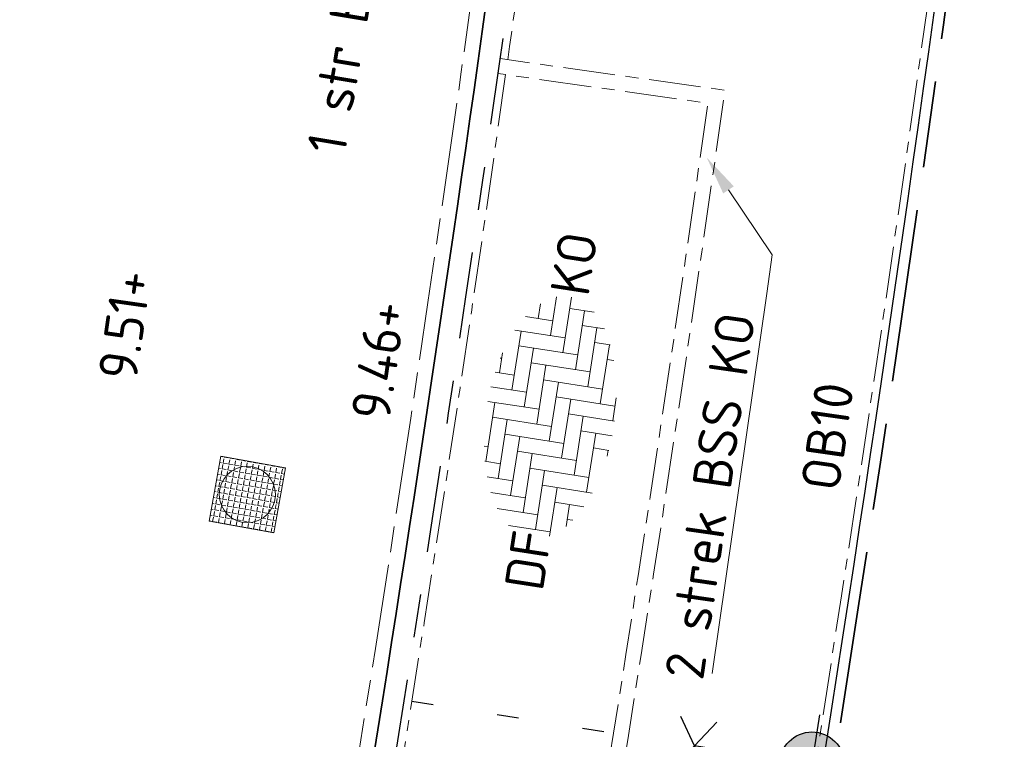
# Model space of a CAD drawing. Header units: metres. Extents: x 167072 to 168585, y 462393 to 462997.
# Tile 85 of 95: x 167518 to 167527, y 462612 to 462619. Entities that reach past the tile are written whole.
import ezdxf
from ezdxf import colors
from ezdxf.entities.mleader import LeaderData, LeaderLine
from ezdxf.enums import TextEntityAlignment as Align
from ezdxf.math import Vec2, Vec3

# ---------------------------------------------------------------- set-up
doc = ezdxf.new("R2010")
doc.units = ezdxf.units.M
doc.header["$LTSCALE"] = 0.2
for name, pattern in [('ACAD_ISO04W100', [30, 24, -3, 0, -3]), ('ACAD_ISO08W100', [36, 24, -3, 6, -3]), ('VH-OPSLUITBAND', [10, 4, -2, 2, -2]), ('VH-OPSLUITBAND_100X200', [16, 8, -2, 4, -2]), ('VW-1-3_STREEP', [4, 1, -3])]:
    doc.linetypes.add(name, pattern=pattern)
doc.layers.get('0').update_dxf_attribs({"lineweight": 25})
for name, color, linetype, lineweight in [('N-WE-IE-MEUBILAIR_WEGMEUBILAIR_LICHTMAST-S', 7, 'Continuous', 25), ('N-WE-RI-VWA_RIOOLPUT_INSPECTIEPUT-S', 10, 'Continuous', 15), ('N-WE-VH-KANTOPSLUITING-T18', 10, 'Continuous', 18), ('N-WE-VH-KANTOPSLUITING_OPSLUITBAND_100X200-G', 150, 'VH-OPSLUITBAND_100X200', 35), ('N-WE-VH-KANTOPSLUITING_OPSLUITBAND_200X200-G', 150, 'VH-OPSLUITBAND', 25), ('N-WE-VH-KANTOPSLUITING_VOORKANTBAND_OB_100x200-G', 2, 'Continuous', 25), ('N-WE-VH-KANTOPSLUITING_VOORKANTBAND_OB_200x200-G', 3, 'Continuous', 35), ('N-WE-VH-KANTVERHARDING-T18', 10, 'Continuous', 18), ('N-WE-VH-KANTVERHARDING_BSS_KO_DUBBELE_STREKLAAG-G', 10, 'ACAD_ISO08W100', 13), ('N-WE-VH-KANTVERHARDING_BSS_LANGS_BAND_DUBBELE_STREKLAAG-G', 10, 'ACAD_ISO08W100', 18), ('N-WE-VH-KANTVERHARDING_SBS_A_ENKELE_STREKLAAG-G', 10, 'ACAD_ISO04W100', 13), ('N-WE-VH-VERHARDING_BETONSTRAATSTEEN-S', 11, 'Continuous', 13), ('X-XX-AL-HOOGTELABEL-T25', 1, 'Continuous', 25)]:
    doc.layers.add(name, color=color, linetype=linetype, lineweight=lineweight)
doc.layers.add('N-WE-VH-VERHARDING_BETONSTRAATSTEEN_DIKFORMAAT-vakmarkering', color=252, linetype='VW-1-3_STREEP')
doc.styles.add('NLCS-ISO', font='NLCS-ISO.ttf')
doc.styles.add('NLCS-ISO-M200-T18', font='NLCS-ISO.ttf', dxfattribs={"height": 0.36})

# ---------------------------------------------------------------- blocks, each defined once
blk = doc.blocks.new('SVH-BSS_DIKFORMAAT_ELLEBOOG-SO')
at = {"ltscale": 0.1}
for p, q in [((-1.38, 2.799), (-1.38, 2.07)), ((-1.38, 2.76), (1.38, 2.76)), ((-0.69, 2.946), (-0.69, 2.76)), ((0.69, 2.76), (0.69, 0)), ((1.38, 3.093), (1.38, 0.69)), ((2.07, 3.053), (2.07, 1.38)), ((2.76, 2.965), (2.76, 2.07)), ((2.76, 2.76), (3.709, 2.76)), ((3.45, 2.827), (3.45, 2.76)), ((-2.76, 2.302), (-2.76, 0.69)), ((-2.07, 2.59), (-2.07, 1.38)), ((4.83, 2.356), (4.83, 0)), ((-3.45, 1.898), (-3.45, 0)), ((-2.07, 2.07), (0.69, 2.07)), ((0, 2.07), (0, -0.69)), ((2.07, 2.07), (4.83, 2.07)), ((4.14, 2.07), (4.14, -0.69)), ((5.52, 1.975), (5.52, 0.69)), ((-2.76, 1.38), (0, 1.38)), ((-0.69, 1.38), (-0.69, -1.38)), ((1.38, 1.38), (4.14, 1.38)), ((3.45, 1.38), (3.45, -1.38)), ((5.52, 1.38), (6.22, 1.38)), ((6.21, 1.392), (6.21, 1.38)), ((-4.14, 1.257), (-4.14, -0.69)), ((-3.45, 0.69), (-0.69, 0.69)), ((-1.38, 0.69), (-1.38, -2.07)), ((0.69, 0.69), (3.45, 0.69)), ((2.76, 0.69), (2.76, -2.07)), ((4.83, 0.69), (6.646, 0.69)), ((-4.14, 0), (-1.38, 0)), ((0, 0), (2.76, 0)), ((4.14, 0), (6.745, 0)), ((-2.07, 0), (-2.07, -2.341)), ((2.07, 0), (2.07, -2.76)), ((6.21, 0), (6.21, -1.143)), ((-4.35, -0.69), (-2.07, -0.69)), ((-2.76, -0.69), (-2.76, -2.053)), ((-0.69, -0.69), (2.07, -0.69)), ((1.38, -0.69), (1.38, -2.845)), ((3.45, -0.69), (6.21, -0.69)), ((5.52, -0.69), (5.52, -1.726)), ((-3.789, -1.38), (-2.76, -1.38)), ((-3.45, -1.38), (-3.45, -1.649)), ((-1.38, -1.38), (1.38, -1.38)), ((0.69, -1.38), (0.69, -2.841)), ((2.76, -1.38), (5.52, -1.38)), ((4.83, -1.38), (4.83, -2.107)), ((-2.07, -2.07), (0.69, -2.07)), ((0, -2.07), (0, -2.793)), ((2.07, -2.07), (4.83, -2.07)), ((4.14, -2.07), (4.14, -2.38)), ((-0.278, -2.76), (0, -2.76)), ((1.38, -2.76), (2.461, -2.76))]:
    blk.add_line(p, q, dxfattribs=at)
at = {"style": 'NLCS-ISO'}
blk.add_attdef('FORMAAT', text='', height=1.8, dxfattribs=at).set_placement((-4.24, 0.124), align=Align.MIDDLE_RIGHT)
blk.add_attdef('KLEUR', text='', height=1.8, dxfattribs=at).set_placement((6.845, 0.124), align=Align.MIDDLE_LEFT)
at = {"style": 'NLCS-ISO', "flags": 1}
blk.add_attdef('FUNCTIE', text='', height=1.8, dxfattribs=at).set_placement((0.116, -3.585), align=Align.MIDDLE_CENTER)
blk = doc.blocks.new('Inspectieputdeksel 610x610')
h = blk.add_hatch()
h.set_pattern_fill('ANGLE', color=253, scale=0.2)
h.set_pattern_definition([(0, (0, 0), (0, 0.055), [0.04, -0.015]), (90, (0, 0), (-0.055, 3e-18), [0.04, -0.015])])
h.paths.add_polyline_path([(-0.305, -0.305), (0.305, -0.305), (0.305, 0.305), (-0.305, 0.305)])
blk.add_lwpolyline([(-0.305, -0.305), (0.305, -0.305), (0.305, 0.305), (-0.305, 0.305)], close=True)
blk.add_circle((0, 0), 0.26)
blk = doc.blocks.new('N-SIE-WEG_LICHTMAST_1UITHOUDER-SO')
h = blk.add_hatch(color=256)
edge = h.paths.add_edge_path()
edge.add_arc((0, 0), 1.5, 0, 360)
for p, q in [((0, -2.42), (0, 2.33)), ((-5.5, 0), (-6.339, 1.244)), ((-5.5, 0), (-4.661, 1.244)), ((-5.5, 0), (-6.339, -1.244)), ((-1.5, 0), (-5.5, 0)), ((-5.5, 0), (-4.661, -1.244)), ((0, 0), (-1.495, 0)), ((0, 0), (2.515, 0))]:
    blk.add_line(p, q)
blk.add_circle((0, 0), 1.5)
at = {"style": 'NLCS-ISO'}
blk.add_attdef('TYPE', text='', height=1.8, dxfattribs=at).set_placement((0, 2.33), align=Align.BOTTOM_CENTER)

msp = doc.modelspace()

# ---------------------------------------------------------------- linework, layer by layer
at = {"layer": 'N-WE-VH-KANTOPSLUITING_OPSLUITBAND_100X200-G', "flags": 128}
msp.add_lwpolyline([(167543.585, 462567.7547, -0.004115), (167535.7632, 462569.9357), (167518.5348, 462574.8928), (167523.6606, 462602.5498, 0.015285), (167526.9771, 462624.101), (167559.4025, 462620.4688), (167557.5909, 462604.2968), (167556.8359, 462597.5566)], format="xyb", dxfattribs=at)
at = {"layer": 'N-WE-VH-KANTOPSLUITING_OPSLUITBAND_200X200-G', "flags": 128}
msp.add_lwpolyline([(167519.4685, 462601.9904), (167519.7079, 462603.2824, 0.012355), (167522.4596, 462620.4922)], format="xyb", dxfattribs=at)
at = {"layer": 'N-WE-VH-KANTOPSLUITING_VOORKANTBAND_OB_100x200-G', "flags": 128}
msp.add_lwpolyline([(167543.564, 462567.6568, -0.004118), (167535.7356, 462569.8396), (167518.4199, 462574.8218), (167523.5623, 462602.568, 0.015354), (167526.8899, 462624.2114), (167559.513, 462620.557), (167557.6903, 462604.2857), (167556.9353, 462597.5455)], format="xyb", dxfattribs=at)
at = {"layer": 'N-WE-VH-KANTOPSLUITING_VOORKANTBAND_OB_200x200-G', "flags": 128}
msp.add_lwpolyline([(167519.2718, 462602.0269), (167519.5113, 462603.3188, 0.012355), (167522.2614, 462620.5187, 0.011869)], format="xyb", dxfattribs=at)
at = {"layer": 'N-WE-VH-KANTVERHARDING_BSS_KO_DUBBELE_STREKLAAG-G', "linetype": 'ACAD_ISO08W100', "ltscale": 0.1, "flags": 128}
msp.add_lwpolyline([(167520.2939, 462606.5284), (167522.3622, 462606.1651, 0.008506), (167524.2483, 462618.0883), (167522.1689, 462618.381), (167522.1493, 462618.2424), (167524.0902, 462617.9692, -0.008309), (167522.2485, 462606.3272), (167520.3181, 462606.6663)], format="xyb", close=True, dxfattribs=at)
at = {"layer": 'N-WE-VH-KANTVERHARDING_BSS_LANGS_BAND_DUBBELE_STREKLAAG-G', "ltscale": 0.2, "flags": 128}
msp.add_lwpolyline([(167522.1039, 462620.3986), (167517.4246, 462621.0286, -0.373683), (167511.2596, 462615.8473), (167508.7894, 462615.8876), (167508.6961, 462610.1667, -0.450218), (167514.5172, 462603.0505), (167519.1597, 462602.19), (167519.3736, 462603.3444, 0.012256)], format="xyb", close=True, dxfattribs=at)
at = {"layer": 'N-WE-VH-KANTVERHARDING_SBS_A_ENKELE_STREKLAAG-G', "ltscale": 0.1, "flags": 128}
for points in [[(167539.7101, 462670.9775, 0.00335), (167533.0493, 462671.1711, 0.000771), (167531.5165, 462671.2031, 0.409904), (167525.6793, 462665.669), (167525.6711, 462665.4269), (167525.4728, 462659.6003), (167530.8698, 462659.4166), (167530.4162, 462646.0844), (167525.0191, 462646.268), (167524.9923, 462645.48), (167524.8616, 462643.4861, -0.000889), (167524.7739, 462642.2351), (167526.8774, 462642.2098, -0.01571), (167524.5874, 462620.0339), (167522.5062, 462620.3141, -0.00139), (167522.2382, 462618.3713, -0.00139)], [(167562.9057, 462603.4604), (167562.7191, 462601.7901), (167559.2266, 462602.2752), (167558.677, 462597.3742), (167557.0124, 462597.6054), (167557.7599, 462604.2779), (167559.5904, 462620.6188), (167526.8288, 462624.2887, -0.015403), (167523.4935, 462602.5808), (167518.3395, 462574.7721), (167535.7162, 462569.7723, 0.004179), (167543.6618, 462567.5579)], [(167522.2186, 462618.2327, -0.008308), (167520.387, 462606.6542)]]:
    msp.add_lwpolyline(points, format="xyb", dxfattribs=at)
at = {"layer": 'N-WE-VH-VERHARDING_BETONSTRAATSTEEN_DIKFORMAAT-vakmarkering'}
msp.add_lwpolyline([(167521.3509, 462612.4358), (167523.2177, 462612.1405)], dxfattribs=at)

# ---------------------------------------------------------------- block references
at = {"layer": 'N-WE-IE-MEUBILAIR_WEGMEUBILAIR_LICHTMAST-S', "xscale": 0.2000000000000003, "yscale": 0.2000000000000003, "zscale": 0.2000000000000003, "rotation": 351.0107533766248}
msp.add_blockref('N-SIE-WEG_LICHTMAST_1UITHOUDER-SO', (167525.0549, 462611.8499), dxfattribs=at)
at = {"layer": 'N-WE-RI-VWA_RIOOLPUT_INSPECTIEPUT-S', "rotation": 349.8288064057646}
msp.add_blockref('Inspectieputdeksel 610x610', (167519.827, 462614.3474), dxfattribs=at)
at = {"layer": 'N-WE-VH-VERHARDING_BETONSTRAATSTEEN-S', "xscale": 0.2000000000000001, "yscale": 0.2000000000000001, "zscale": 0.2000000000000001, "rotation": 81.17198228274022}
msp.add_blockref('SVH-BSS_DIKFORMAAT_ELLEBOOG-SO', (167522.6219, 462614.8418), dxfattribs=at).add_auto_attribs({'FORMAAT': 'DF', 'KLEUR': 'KO'})

# ---------------------------------------------------------------- texts
at = {"layer": 'N-WE-VH-KANTOPSLUITING-T18', "char_height": 0.36, "attachment_point": 1, "style": 'NLCS-ISO-M200-T18'}
for s, insert, rotation in [('1 str BSS zw', (167520.3771, 462617.5427), 80.51109), ('OB10', (167524.9478, 462614.4177), 81.89132)]:
    msp.add_mtext(s, dxfattribs=dict(at, insert=insert, rotation=rotation))
at = {"layer": 'X-XX-AL-HOOGTELABEL-T25', "style": 'NLCS-ISO'}
for s, p in [('9.51+', (167518.8002, 462615.3912)), ('9.46+', (167521.1423, 462615.0205))]:
    msp.add_text(s, height=0.36, rotation=81.8377, dxfattribs=at).set_placement(p)

# ---------------------------------------------------------------- leaders
at = {"layer": 'N-WE-VH-KANTVERHARDING-T18'}
ml = msp.add_multileader_mtext('Standard', dxfattribs=at)
ml.set_content('2 strek BSS KO', color=256, style='NLCS-ISO-M200-T18')
ml.set_leader_properties(color=256, linetype='ByLayer', lineweight=-1)
ml.build(insert=Vec2(0, 0))
ml.multileader.update_dxf_attribs({"text_left_attachment_type": 5, "text_right_attachment_type": 5, "dogleg_length": 0.36, "arrow_head_size": 0.36})
ctx = ml.context
ctx.base_point, ctx.char_height, ctx.arrow_head_size, ctx.landing_gap_size, ctx.plane_origin, ctx.plane_x_axis, ctx.plane_y_axis = Vec3(167524.0919, 462612.4314), 0.36, 0.36, 0.18, Vec3(167524.8024, 462617.3673), Vec3(0.142466, 0.9898), Vec3(-0.9898, 0.142466)
ctx.left_attachment, ctx.right_attachment = 5, 5
notes = []
notes.append((ctx, [(1, (1, 1, 0), (167524.6869, 462616.5648), (-0.142466, -0.9898), 0.36, [(0, [(167524.0809, 462617.4649)], 0, [])])]))
ctx.mtext.insert, ctx.mtext.text_direction, ctx.mtext.rotation, ctx.mtext.flow_direction = Vec3(167523.69, 462612.6711), Vec3(0.142466, 0.9898), 1.427844, 5
for ctx, leaders in notes:
    for number, flags, end, landing, length, lines in leaders:
        leader = LeaderData()
        leader.index, (leader.has_last_leader_line, leader.has_dogleg_vector, leader.attachment_direction) = number, flags
        leader.last_leader_point, leader.dogleg_vector, leader.dogleg_length = Vec3(end), Vec3(landing), length
        for number, points, colour, breaks in lines:
            line = LeaderLine()
            line.index, line.vertices, line.color, line.breaks = number, Vec3.list(points), colors.encode_raw_color(colour), breaks
            leader.lines.append(line)
        ctx.leaders.append(leader)

doc.saveas('drawing.dxf')
